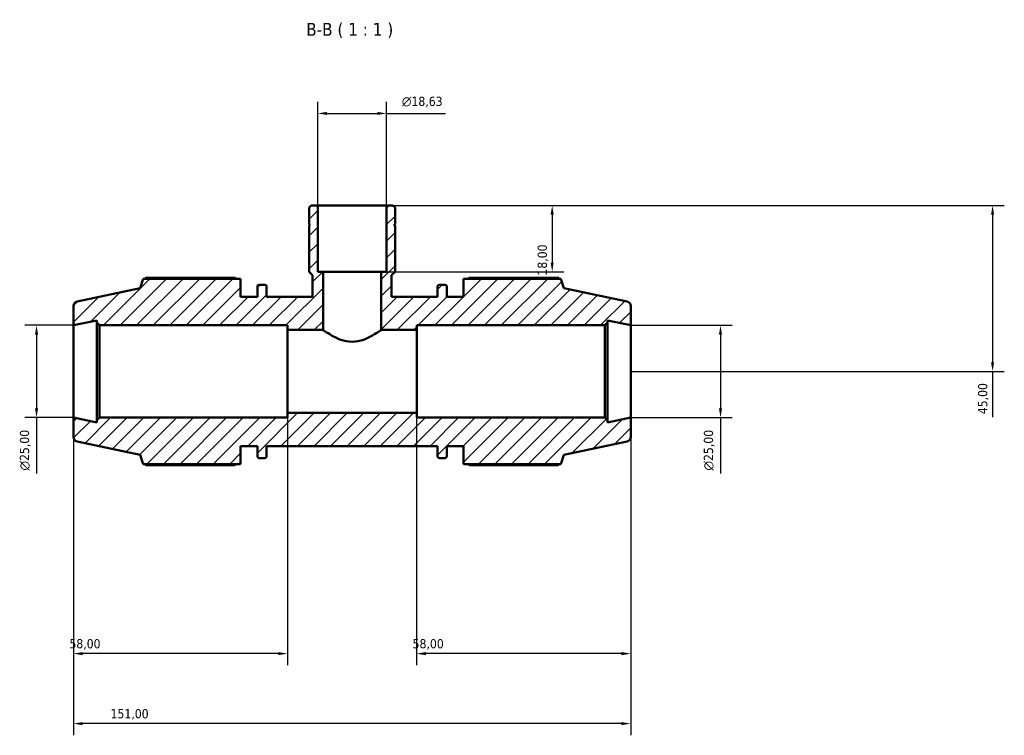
# Model space of a CAD drawing. Header units: millimetres. Extents: x 0 to 931, y 0 to 945.
# Tile 5 of 5: x 350 to 617, y 751 to 945. Entities that reach past the tile are written whole.
import ezdxf

# ---------------------------------------------------------------- set-up
doc = ezdxf.new("R2010")
doc.units = ezdxf.units.MM
for name, color, linetype, lineweight in [('Dimension (ISO)', 7, 'Continuous', 25), ('Hatch (ISO)', 7, 'Continuous', 18), ('Symbol (ISO)', 7, 'Continuous', 25), ('Visible (ISO)', 7, 'Continuous', 50)]:
    doc.layers.add(name, color=color, linetype=linetype, lineweight=lineweight)
doc.styles.add('Label Text (ISO)', font='tahoma.ttf')
doc.styles.add('Note Text (ISO)', font='tahoma.ttf')
doc.dimstyles.new('Default (ISO)', dxfattribs={"dimtxt": 2.5, "dimasz": 2.5, "dimexe": 3.175, "dimexo": 0, "dimgap": 0.762, "dimtad": 1, "dimrnd": 1e-08, "dimzin": 0, "dimtxsty": 'Note Text (ISO)', "dimcen": 0.09, "dimdle": 10, "dimclrd": 256, "dimclre": 256, "dimclrt": 232, "dimazin": 0, "dimtfac": 1.40208, "dimtmove": 0, "dimatfit": 3, "dimfxl": 1, "dimtolj": 1, "dimtzin": 0, "dimlwd": -1, "dimlwe": -1, "dimarcsym": 0})

# ---------------------------------------------------------------- blocks, each defined once
blk = doc.blocks.new('*D7')
at = {"layer": 'Defpoints', "color": 0, "transparency": 16777216}
for p in [(449.35, 919.54), (430.72, 894.59), (449.35, 894.59)]:
    blk.add_point(p, dxfattribs=at)
at = {"layer": 'Dimension (ISO)', "transparency": 16777216}
for p, q in [((430.72, 894.59), (430.72, 922.72)), ((449.35, 894.59), (449.35, 922.72)), ((433.22, 919.54), (446.85, 919.54)), ((449.35, 919.54), (465.33, 919.54))]:
    blk.add_line(p, q, dxfattribs=at)
for points in [[(433.22, 919.96), (433.22, 919.13), (430.72, 919.54)], [(446.85, 919.96), (446.85, 919.13), (449.35, 919.54)]]:
    blk.add_solid(points, dxfattribs=at)
at = {"layer": 'Dimension (ISO)', "color": 232, "true_color": 0xca0064, "transparency": 16777216, "insert": (453.52, 924.07), "char_height": 2.5, "attachment_point": 1, "style": 'Note Text (ISO)'}
blk.add_mtext('\\A1;\\fAIGDT|b0|i0;\\H2.5000;\\ln\\fTahoma|b0|i0;\\H2.5000;18,63', dxfattribs=at)
blk = doc.blocks.new('*D8')
at = {"layer": 'Defpoints', "color": 0, "transparency": 16777216}
for p in [(515.53, 862.09), (515.53, 837.09), (539.86, 837.09)]:
    blk.add_point(p, dxfattribs=at)
at = {"layer": 'Dimension (ISO)', "transparency": 16777216}
for p, q in [((515.53, 862.09), (543.04, 862.09)), ((539.86, 859.59), (539.86, 839.59)), ((515.53, 837.09), (543.04, 837.09)), ((539.86, 837.09), (539.86, 821.95))]:
    blk.add_line(p, q, dxfattribs=at)
for points in [[(539.44, 859.59), (540.28, 859.59), (539.86, 862.09)], [(539.44, 839.59), (540.28, 839.59), (539.86, 837.09)]]:
    blk.add_solid(points, dxfattribs=at)
at = {"layer": 'Dimension (ISO)', "color": 232, "true_color": 0xca0064, "transparency": 16777216, "insert": (535.34, 822.71), "char_height": 2.5, "attachment_point": 1, "rotation": 90, "style": 'Note Text (ISO)'}
blk.add_mtext('\\A1;\\fAIGDT|b0|i0;\\H2.5000;\\ln\\fTahoma|b0|i0;\\H2.5000;25,00', dxfattribs=at)
blk = doc.blocks.new('*D9')
at = {"layer": 'Defpoints', "color": 0, "transparency": 16777216}
for p in [(457.53, 838.34), (515.53, 837.09), (457.53, 773.06)]:
    blk.add_point(p, dxfattribs=at)
at = {"layer": 'Dimension (ISO)', "transparency": 16777216}
for p, q in [((457.53, 838.34), (457.53, 769.89)), ((515.53, 837.09), (515.53, 769.89)), ((513.03, 773.06), (460.03, 773.06))]:
    blk.add_line(p, q, dxfattribs=at)
for points in [[(460.03, 773.48), (460.03, 772.64), (457.53, 773.06)], [(513.03, 773.48), (513.03, 772.64), (515.53, 773.06)]]:
    blk.add_solid(points, dxfattribs=at)
at = {"layer": 'Dimension (ISO)', "color": 232, "true_color": 0xca0064, "transparency": 16777216, "insert": (456.43, 777), "char_height": 2.5, "attachment_point": 1, "style": 'Note Text (ISO)'}
blk.add_mtext('\\A1;58,00', dxfattribs=at)
blk = doc.blocks.new('*D10')
at = {"layer": 'Defpoints', "color": 0, "transparency": 16777216}
for p in [(422.53, 838.34), (364.53, 837.09), (364.53, 773.06)]:
    blk.add_point(p, dxfattribs=at)
at = {"layer": 'Dimension (ISO)', "transparency": 16777216}
for p, q in [((422.53, 838.34), (422.53, 769.89)), ((364.53, 837.09), (364.53, 769.89)), ((420.03, 773.06), (367.03, 773.06))]:
    blk.add_line(p, q, dxfattribs=at)
for points in [[(367.03, 773.48), (367.03, 772.64), (364.53, 773.06)], [(420.03, 773.48), (420.03, 772.64), (422.53, 773.06)]]:
    blk.add_solid(points, dxfattribs=at)
at = {"layer": 'Dimension (ISO)', "color": 232, "true_color": 0xca0064, "transparency": 16777216, "insert": (363.43, 777), "char_height": 2.5, "attachment_point": 1, "style": 'Note Text (ISO)'}
blk.add_mtext('\\A1;58,00', dxfattribs=at)
blk = doc.blocks.new('*D11')
at = {"layer": 'Defpoints', "color": 0, "transparency": 16777216}
for p in [(449.35, 894.59), (447.91, 876.59), (494.25, 876.59)]:
    blk.add_point(p, dxfattribs=at)
at = {"layer": 'Dimension (ISO)', "transparency": 16777216}
for p, q in [((449.35, 894.59), (497.42, 894.59)), ((494.25, 892.09), (494.25, 879.09)), ((447.91, 876.59), (497.42, 876.59))]:
    blk.add_line(p, q, dxfattribs=at)
for points in [[(493.83, 892.09), (494.66, 892.09), (494.25, 894.59)], [(493.83, 879.09), (494.66, 879.09), (494.25, 876.59)]]:
    blk.add_solid(points, dxfattribs=at)
at = {"layer": 'Dimension (ISO)', "color": 232, "true_color": 0xca0064, "transparency": 16777216, "insert": (490.31, 875.57), "char_height": 2.5, "attachment_point": 1, "rotation": 90, "style": 'Note Text (ISO)'}
blk.add_mtext('\\A1;18,00', dxfattribs=at)
blk = doc.blocks.new('*D12')
at = {"layer": 'Defpoints', "color": 0, "transparency": 16777216}
for p in [(449.35, 894.59), (515.53, 849.59), (613.59, 849.59)]:
    blk.add_point(p, dxfattribs=at)
at = {"layer": 'Dimension (ISO)', "transparency": 16777216}
for p, q in [((449.35, 894.59), (616.76, 894.59)), ((613.59, 892.09), (613.59, 852.09)), ((515.53, 849.59), (616.76, 849.59)), ((613.59, 849.59), (613.59, 837.22))]:
    blk.add_line(p, q, dxfattribs=at)
for points in [[(613.17, 892.09), (614, 892.09), (613.59, 894.59)], [(613.17, 852.09), (614, 852.09), (613.59, 849.59)]]:
    blk.add_solid(points, dxfattribs=at)
at = {"layer": 'Dimension (ISO)', "color": 232, "true_color": 0xca0064, "transparency": 16777216, "insert": (609.65, 837.98), "char_height": 2.5, "attachment_point": 1, "rotation": 90, "style": 'Note Text (ISO)'}
blk.add_mtext('\\A1;45,00', dxfattribs=at)
blk = doc.blocks.new('*D13')
at = {"layer": 'Defpoints', "color": 0, "transparency": 16777216}
for p in [(364.53, 862.09), (354.53, 837.09), (364.53, 837.09)]:
    blk.add_point(p, dxfattribs=at)
at = {"layer": 'Dimension (ISO)', "transparency": 16777216}
for p, q in [((364.53, 862.09), (351.36, 862.09)), ((354.53, 859.59), (354.53, 839.59)), ((364.53, 837.09), (351.36, 837.09)), ((354.53, 837.09), (354.53, 821.95))]:
    blk.add_line(p, q, dxfattribs=at)
for points in [[(354.11, 859.59), (354.95, 859.59), (354.53, 862.09)], [(354.11, 839.59), (354.95, 839.59), (354.53, 837.09)]]:
    blk.add_solid(points, dxfattribs=at)
at = {"layer": 'Dimension (ISO)', "color": 232, "true_color": 0xca0064, "transparency": 16777216, "insert": (350.01, 822.71), "char_height": 2.5, "attachment_point": 1, "rotation": 90, "style": 'Note Text (ISO)'}
blk.add_mtext('\\A1;\\fAIGDT|b0|i0;\\H2.5000;\\ln\\fTahoma|b0|i0;\\H2.5000;25,00', dxfattribs=at)
blk = doc.blocks.new('*D15')
at = {"layer": 'Defpoints', "color": 0, "transparency": 16777216}
for p in [(364.53, 837.09), (515.53, 837.09), (364.53, 754.09)]:
    blk.add_point(p, dxfattribs=at)
at = {"layer": 'Dimension (ISO)', "transparency": 16777216}
for p, q in [((364.53, 837.09), (364.53, 750.91)), ((515.53, 837.09), (515.53, 750.91)), ((513.03, 754.09), (367.03, 754.09))]:
    blk.add_line(p, q, dxfattribs=at)
for points in [[(367.03, 754.5), (367.03, 753.67), (364.53, 754.09)], [(513.03, 754.5), (513.03, 753.67), (515.53, 754.09)]]:
    blk.add_solid(points, dxfattribs=at)
at = {"layer": 'Dimension (ISO)', "color": 232, "true_color": 0xca0064, "transparency": 16777216, "insert": (374.58, 758.02), "char_height": 2.5, "attachment_point": 1, "style": 'Note Text (ISO)'}
blk.add_mtext('\\A1;151,00', dxfattribs=at)

msp = doc.modelspace()

# ---------------------------------------------------------------- hatches: boundary and pattern name
at = {"layer": 'Hatch (ISO)'}
h = msp.add_hatch(dxfattribs=at)
h.set_pattern_fill('ANSI31', color=256, scale=25.4, style=0)
h.set_pattern_definition([(45, (0, 0), (-2.245064, 2.245064), [])])
edge = h.paths.add_edge_path()
edge.add_ellipse((514.281, 831.848), major_axis=(0.26, -1.223), ratio=1, start_angle=0, end_angle=78)
edge.add_line((515.531, 831.848), (515.531, 837.086))
edge.add_line((515.531, 837.086), (509.24, 835.748))
edge.add_line((509.24, 835.748), (509.24, 836.336))
edge.add_line((509.24, 836.336), (508.49, 837.086))
edge.add_line((508.49, 837.086), (457.531, 837.086))
edge.add_line((457.531, 837.086), (457.531, 838.336))
edge.add_line((457.531, 838.336), (422.531, 838.336))
edge.add_line((422.531, 838.336), (422.531, 837.086))
edge.add_line((422.531, 837.086), (371.573, 837.086))
edge.add_line((371.573, 837.086), (370.823, 836.336))
edge.add_line((370.823, 836.336), (370.823, 835.748))
edge.add_line((370.823, 835.748), (364.531, 837.086))
edge.add_line((364.531, 837.086), (364.531, 831.848))
edge.add_ellipse((365.781, 831.848), major_axis=(-1.25, 0), ratio=1, start_angle=0, end_angle=78)
edge.add_line((365.521, 830.625), (382.651, 826.984))
edge.add_line((382.651, 826.984), (383.466, 824.476))
edge.add_line((383.466, 824.476), (409.831, 824.476))
edge.add_line((409.831, 824.476), (409.831, 829.336))
edge.add_line((409.831, 829.336), (414.361, 829.336))
edge.add_line((414.361, 829.336), (414.361, 826.596))
edge.add_ellipse((414.861, 826.596), major_axis=(-0.5, 0), ratio=1, start_angle=0, end_angle=90)
edge.add_line((414.861, 826.096), (416.378, 826.096))
edge.add_ellipse((416.378, 826.596), major_axis=(0, -0.5), ratio=1, start_angle=0, end_angle=90)
edge.add_line((416.878, 826.596), (416.878, 829.336))
edge.add_line((416.878, 829.336), (463.185, 829.336))
edge.add_line((463.185, 829.336), (463.185, 826.596))
edge.add_ellipse((463.685, 826.596), major_axis=(-0.5, 0), ratio=1, start_angle=0, end_angle=90)
edge.add_line((463.685, 826.096), (465.201, 826.096))
edge.add_ellipse((465.201, 826.596), major_axis=(0, -0.5), ratio=1, start_angle=0, end_angle=90)
edge.add_line((465.701, 826.596), (465.701, 829.336))
edge.add_line((465.701, 829.336), (470.231, 829.336))
edge.add_line((470.231, 829.336), (470.231, 824.476))
edge.add_line((470.231, 824.476), (496.596, 824.476))
edge.add_line((496.596, 824.476), (497.411, 826.984))
edge.add_line((497.411, 826.984), (514.541, 830.625))
edge = h.paths.add_edge_path()
edge.add_line((451.676, 894.027), (451.117, 894.586))
edge.add_line((451.117, 894.586), (449.347, 894.586))
edge.add_line((449.347, 894.586), (449.347, 876.586))
edge.add_line((449.347, 876.586), (447.906, 876.586))
edge.add_line((447.906, 876.586), (447.906, 860.836))
edge.add_line((447.906, 860.836), (457.531, 860.836))
edge.add_line((457.531, 860.836), (457.531, 862.086))
edge.add_line((457.531, 862.086), (508.49, 862.086))
edge.add_line((508.49, 862.086), (509.24, 862.836))
edge.add_line((509.24, 862.836), (509.24, 863.423))
edge.add_line((509.24, 863.423), (515.531, 862.086))
edge.add_line((515.531, 862.086), (515.531, 867.323))
edge.add_ellipse((514.281, 867.323), major_axis=(1.25, 0), ratio=1, start_angle=0, end_angle=78)
edge.add_line((514.541, 868.546), (497.411, 872.187))
edge.add_line((497.411, 872.187), (496.596, 874.696))
edge.add_line((496.596, 874.696), (470.231, 874.696))
edge.add_line((470.231, 874.696), (470.231, 869.836))
edge.add_line((470.231, 869.836), (465.701, 869.836))
edge.add_line((465.701, 869.836), (465.701, 872.576))
edge.add_ellipse((465.201, 872.576), major_axis=(0.5, 0), ratio=1, start_angle=0, end_angle=90)
edge.add_line((465.201, 873.076), (463.685, 873.076))
edge.add_ellipse((463.685, 872.576), major_axis=(0, 0.5), ratio=1, start_angle=0, end_angle=90)
edge.add_line((463.185, 872.576), (463.185, 869.836))
edge.add_line((463.185, 869.836), (450.744, 869.836))
edge.add_line((450.744, 869.836), (450.744, 875.654))
edge.add_line((450.744, 875.654), (451.676, 876.586))
edge.add_line((451.676, 876.586), (451.676, 889.186))
edge.add_line((451.676, 889.186), (451.376, 889.186))
edge.add_line((451.376, 889.186), (451.676, 889.486))
edge.add_line((451.676, 889.486), (451.676, 894.027))
edge = h.paths.add_edge_path()
edge.add_line((428.946, 894.586), (428.387, 894.027))
edge.add_line((428.387, 894.027), (428.387, 889.486))
edge.add_line((428.387, 889.486), (428.687, 889.186))
edge.add_line((428.687, 889.186), (428.387, 889.186))
edge.add_line((428.387, 889.186), (428.387, 876.586))
edge.add_line((428.387, 876.586), (429.318, 875.654))
edge.add_line((429.318, 875.654), (429.318, 869.836))
edge.add_line((429.318, 869.836), (416.878, 869.836))
edge.add_line((416.878, 869.836), (416.878, 872.576))
edge.add_ellipse((416.378, 872.576), major_axis=(0.5, 0), ratio=1, start_angle=0, end_angle=90)
edge.add_line((416.378, 873.076), (414.861, 873.076))
edge.add_ellipse((414.861, 872.576), major_axis=(0, 0.5), ratio=1, start_angle=0, end_angle=90)
edge.add_line((414.361, 872.576), (414.361, 869.836))
edge.add_line((414.361, 869.836), (409.831, 869.836))
edge.add_line((409.831, 869.836), (409.831, 874.696))
edge.add_line((409.831, 874.696), (383.466, 874.696))
edge.add_line((383.466, 874.696), (382.651, 872.187))
edge.add_line((382.651, 872.187), (365.521, 868.546))
edge.add_ellipse((365.781, 867.323), major_axis=(-0.26, 1.223), ratio=1, start_angle=0, end_angle=78)
edge.add_line((364.531, 867.323), (364.531, 862.086))
edge.add_line((364.531, 862.086), (370.823, 863.423))
edge.add_line((370.823, 863.423), (370.823, 862.836))
edge.add_line((370.823, 862.836), (371.573, 862.086))
edge.add_line((371.573, 862.086), (422.531, 862.086))
edge.add_line((422.531, 862.086), (422.531, 860.836))
edge.add_line((422.531, 860.836), (432.156, 860.836))
edge.add_line((432.156, 860.836), (432.156, 876.586))
edge.add_line((432.156, 876.586), (430.716, 876.586))
edge.add_line((430.716, 876.586), (430.716, 894.586))
edge.add_line((430.716, 894.586), (428.946, 894.586))

# ---------------------------------------------------------------- linework, layer by layer
at = {"layer": 'Visible (ISO)'}
for p, q in [((428.946, 894.586), (428.387, 894.027)), ((428.387, 894.027), (428.387, 889.486)), ((430.716, 894.586), (428.946, 894.586)), ((430.716, 876.586), (430.716, 894.586)), ((449.347, 894.586), (430.716, 894.586)), ((451.117, 894.586), (449.347, 894.586)), ((449.347, 894.586), (449.347, 876.586)), ((451.676, 894.027), (451.117, 894.586)), ((451.676, 889.486), (451.676, 894.027)), ((428.387, 889.486), (428.687, 889.186)), ((428.687, 889.186), (428.387, 889.186)), ((428.387, 889.186), (428.387, 876.586)), ((451.376, 889.186), (451.676, 889.486)), ((451.676, 889.186), (451.376, 889.186)), ((451.676, 876.586), (451.676, 889.186)), ((428.387, 876.586), (429.318, 875.654)), ((429.318, 875.654), (429.318, 869.836)), ((432.156, 876.586), (430.716, 876.586)), ((432.156, 860.836), (432.156, 876.586)), ((447.906, 876.586), (432.156, 876.586)), ((449.347, 876.586), (447.906, 876.586)), ((447.906, 876.586), (447.906, 860.836)), ((450.744, 875.654), (451.676, 876.586)), ((450.744, 869.836), (450.744, 875.654)), ((383.466, 874.696), (382.651, 872.187)), ((409.831, 874.696), (383.466, 874.696)), ((408.211, 874.991), (384.08, 874.991)), ((409.831, 869.836), (409.831, 874.696)), ((414.361, 872.576), (414.361, 869.836)), ((416.378, 873.076), (414.861, 873.076)), ((416.878, 869.836), (416.878, 872.576)), ((463.185, 872.576), (463.185, 869.836)), ((465.201, 873.076), (463.685, 873.076)), ((465.701, 869.836), (465.701, 872.576)), ((496.596, 874.696), (470.231, 874.696)), ((470.231, 874.696), (470.231, 869.836)), ((495.982, 874.991), (471.851, 874.991)), ((497.411, 872.187), (496.596, 874.696)), ((382.651, 872.187), (365.521, 868.546)), ((414.361, 869.836), (409.831, 869.836)), ((429.318, 869.836), (416.878, 869.836)), ((463.185, 869.836), (450.744, 869.836)), ((470.231, 869.836), (465.701, 869.836)), ((514.541, 868.546), (497.411, 872.187)), ((364.531, 867.323), (364.531, 862.086)), ((515.531, 862.086), (515.531, 867.323)), ((364.531, 862.086), (370.823, 863.423)), ((364.531, 837.086), (364.531, 862.086)), ((370.823, 863.423), (370.823, 862.836)), ((370.823, 862.836), (371.573, 862.086)), ((370.823, 862.836), (370.823, 836.336)), ((371.573, 862.086), (422.531, 862.086)), ((371.573, 837.086), (371.573, 862.086)), ((422.531, 862.086), (422.531, 860.836)), ((457.531, 860.836), (457.531, 862.086)), ((457.531, 862.086), (508.49, 862.086)), ((508.49, 862.086), (509.24, 862.836)), ((508.49, 862.086), (508.49, 837.086)), ((509.24, 862.836), (509.24, 863.423)), ((509.24, 863.423), (515.531, 862.086)), ((509.24, 836.336), (509.24, 862.836)), ((515.531, 837.086), (515.531, 862.086)), ((422.531, 860.836), (432.156, 860.836)), ((422.531, 838.336), (422.531, 860.836)), ((447.906, 860.836), (457.531, 860.836)), ((457.531, 838.336), (457.531, 860.836)), ((457.531, 838.336), (422.531, 838.336)), ((422.531, 838.336), (422.531, 837.086)), ((457.531, 837.086), (457.531, 838.336)), ((370.823, 835.748), (364.531, 837.086)), ((364.531, 837.086), (364.531, 831.848)), ((371.573, 837.086), (370.823, 836.336)), ((370.823, 836.336), (370.823, 835.748)), ((422.531, 837.086), (371.573, 837.086)), ((508.49, 837.086), (457.531, 837.086)), ((509.24, 836.336), (508.49, 837.086)), ((515.531, 837.086), (509.24, 835.748)), ((509.24, 835.748), (509.24, 836.336)), ((515.531, 831.848), (515.531, 837.086)), ((365.521, 830.625), (382.651, 826.984)), ((497.411, 826.984), (514.541, 830.625)), ((409.831, 824.476), (409.831, 829.336)), ((409.831, 829.336), (414.361, 829.336)), ((414.361, 829.336), (414.361, 826.596)), ((416.878, 826.596), (416.878, 829.336)), ((416.878, 829.336), (463.185, 829.336)), ((463.185, 829.336), (463.185, 826.596)), ((465.701, 826.596), (465.701, 829.336)), ((465.701, 829.336), (470.231, 829.336)), ((470.231, 829.336), (470.231, 824.476)), ((382.651, 826.984), (383.466, 824.476)), ((383.466, 824.476), (409.831, 824.476)), ((414.861, 826.096), (416.378, 826.096)), ((463.685, 826.096), (465.201, 826.096)), ((470.231, 824.476), (496.596, 824.476)), ((496.596, 824.476), (497.411, 826.984)), ((384.08, 824.181), (408.211, 824.181)), ((471.851, 824.181), (495.982, 824.181))]:
    msp.add_line(p, q, dxfattribs=at)
for centre, radius, start, end in [((414.861, 872.576), 0.5, 90, 180), ((416.378, 872.576), 0.5, 0, 90), ((463.685, 872.576), 0.5, 90, 180), ((465.201, 872.576), 0.5, 0, 90), ((365.781, 867.323), 1.25, 102, 180), ((514.281, 867.323), 1.25, 0, 78), ((365.781, 831.848), 1.25, 180, 258), ((514.281, 831.848), 1.25, 282, 0), ((414.861, 826.596), 0.5, 180, 270), ((416.378, 826.596), 0.5, 270, 0), ((463.685, 826.596), 0.5, 180, 270), ((465.201, 826.596), 0.5, 270, 0)]:
    msp.add_arc(centre, radius, start, end, dxfattribs=at)
for points, weights in [([(384.08, 874.991), (384.003, 874.842), (383.927, 874.696)], [1, 1.00082495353, 1.0015021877]), ([(408.211, 874.991), (408.45, 874.842), (408.682, 874.696)], [1.01652318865, 1.01447405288, 1.012279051]), ([(471.381, 874.696), (471.612, 874.842), (471.851, 874.991)], [1.012279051, 1.01447405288, 1.01652318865]), ([(496.135, 874.696), (496.06, 874.842), (495.982, 874.991)], [1.0015021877, 1.00082495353, 1]), ([(383.927, 824.476), (384.003, 824.329), (384.08, 824.181)], [1.0015021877, 1.00082495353, 1]), ([(408.682, 824.476), (408.45, 824.329), (408.211, 824.181)], [1.012279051, 1.01447405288, 1.01652318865]), ([(471.851, 824.181), (471.612, 824.329), (471.381, 824.476)], [1.01652318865, 1.01447405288, 1.012279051]), ([(495.982, 824.181), (496.06, 824.329), (496.135, 824.476)], [1, 1.00082495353, 1.0015021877])]:
    msp.add_rational_spline(points, weights, degree=2, dxfattribs=at)
for points, knots in [([(432.156, 860.836), (432.156, 860.836), (432.37, 860.683), (433.186, 860.136), (433.788, 859.745), (435.147, 858.971), (436.006, 858.527), (437.924, 857.843), (438.988, 857.62), (440.031, 857.62)], [3.7291351, 3.7291351, 3.7291351, 3.7291351, 4.0376628, 4.0376628, 4.3461904, 4.3461904, 4.6591853, 4.6591853, 4.9721802, 4.9721802, 4.9721802, 4.9721802]), ([(440.031, 857.62), (441.075, 857.62), (442.138, 857.843), (444.056, 858.527), (444.915, 858.971), (446.274, 859.745), (446.876, 860.136), (447.693, 860.683), (447.906, 860.836), (447.906, 860.836)], [0, 0, 0, 0, 0.3129949, 0.3129949, 0.6259898, 0.6259898, 0.9345174, 0.9345174, 1.243045, 1.243045, 1.243045, 1.243045])]:
    msp.add_open_spline(points, degree=3, knots=knots, dxfattribs=at)

# ---------------------------------------------------------------- texts
at = {"layer": 'Symbol (ISO)', "insert": (427.592, 939.964), "char_height": 3.5, "attachment_point": 7, "style": 'Label Text (ISO)'}
msp.add_mtext('B-B ( 1 : 1 )', dxfattribs=at)

# ---------------------------------------------------------------- dimensions: what is measured, and where the dimension line sits
at = {"layer": 'Dimension (ISO)'}
for base, p1, p2, angle, picture, middle in [((449.347, 919.545), (430.716, 894.586), (449.347, 894.586), 180, '*D7', (459.044, 919.545)), ((354.531, 837.086), (364.531, 862.086), (364.531, 837.086), 90, '*D13', (354.531, 828.268)), ((539.861, 837.086), (515.531, 862.086), (515.531, 837.086), 90, '*D8', (539.861, 828.268))]:
    dim = msp.add_linear_dim(base=base, p1=p1, p2=p2, angle=angle, text='\\fAIGDT|b0|i0;\\H2.5000;\\ln\\fTahoma|b0|i0;\\H2.5000;<>', dimstyle='Default (ISO)', override={"dimdec": 2, "dimtp": 0, "dimtm": 0, "dimtdec": 2, "dimtofl": 0, "dimatfit": 2}, dxfattribs=at)
    dim.commit()
    dim.dimension.update_dxf_attribs({"geometry": picture, "text_midpoint": middle, "dimtype": 160})
for base, p1, p2, angle, override, picture, middle in [((494.247, 876.586), (449.347, 894.586), (447.906, 876.586), 270, {"dimdec": 2, "dimtp": 0, "dimtm": 0, "dimtdec": 2, "dimtofl": 0, "dimatfit": 1}, '*D11', (494.247, 879.586)), ((613.587, 849.586), (449.347, 894.586), (515.531, 849.586), 90, {"dimdec": 2, "dimtp": 0, "dimtm": 0, "dimtdec": 2, "dimtofl": 0, "dimatfit": 2}, '*D12', (613.587, 842.152)), ((457.531, 773.06), (515.531, 837.086), (457.531, 838.336), 180, {"dimdec": 2, "dimtp": 0, "dimtm": 0, "dimtdec": 2, "dimtofl": 0, "dimatfit": 1}, '*D9', (460.531, 773.06)), ((364.531, 754.086), (515.531, 837.086), (364.531, 837.086), 180, {"dimdec": 2, "dimtp": 0, "dimtm": 0, "dimtdec": 2, "dimtofl": 0, "dimatfit": 1}, '*D15', (379.531, 754.086))]:
    dim = msp.add_linear_dim(base=base, p1=p1, p2=p2, angle=angle, dimstyle='Default (ISO)', override=override, dxfattribs=at)
    dim.commit()
    dim.dimension.update_dxf_attribs({"geometry": picture, "text_midpoint": middle, "dimtype": 160})
dim = msp.add_linear_dim(base=(364.531, 773.06), p1=(422.531, 838.336), p2=(364.531, 837.086), dimstyle='Default (ISO)', override={"dimdec": 2, "dimtp": 0, "dimtm": 0, "dimtdec": 2, "dimtofl": 0, "dimatfit": 1}, dxfattribs=at)
dim.commit()
dim.dimension.update_dxf_attribs({"geometry": '*D10', "text_midpoint": (367.531, 773.06), "dimtype": 160})

doc.saveas('drawing.dxf')
